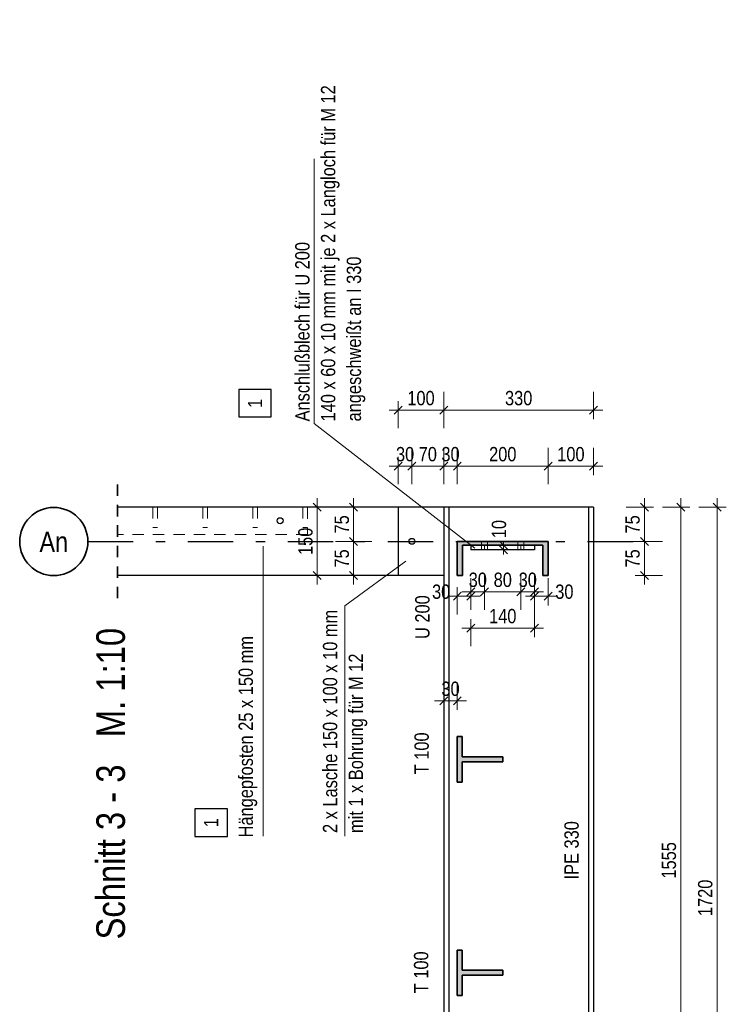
# Model space of a CAD drawing. Header units: millimetres. Extents: x 0 to 91, y -53.4 to 42.
# Tile 89 of 180: x 83.1 to 91, y -20.5 to -9.7. Entities that reach past the tile are written whole.
import ezdxf
from ezdxf.enums import TextEntityAlignment as Align

# ---------------------------------------------------------------- set-up
doc = ezdxf.new("R2010")
doc.units = ezdxf.units.MM
for name, pattern in [('DASHDOT', [1, 0.5, -0.25, 0, -0.25]), ('DASHDOTX2', [2, 1, -0.5, 0, -0.5]), ('HIDDEN', [0.375, 0.25, -0.125])]:
    doc.linetypes.add(name, pattern=pattern)
doc.styles.add('Arial Narrow', font='ARIALN.TTF')
doc.dimstyles.new('Arch_Strakon_dimstyle', dxfattribs={"dimtxt": 1, "dimasz": 1, "dimexe": 1.25, "dimexo": 0.0625, "dimgap": 1, "dimtad": 0, "dimdec": 5, "dimzin": 12, "dimdsep": 46, "dimtxsty": 'Arial Narrow', "dimblk": 'Arrowhead_Tick', "dimsah": 1, "dimcen": 0, "dimse1": 1, "dimse2": 1, "dimclrd": 6, "dimclrt": 2, "dimazin": 0, "dimtfac": 1, "dimtdec": 4, "dimtmove": 0, "dimatfit": 3, "dimldrblk": 'NONE', "dimfxl": 1, "dimtvp": 1, "dimtolj": 1, "dimtzin": 0, "dimlwd": 13, "dimarcsym": 2})

# ---------------------------------------------------------------- blocks, each defined once
blk = doc.blocks.new('Arrowhead_Tick')
at = {"color": 0, "linetype": 'Continuous', "lineweight": -2}
for p, q in [((0, 20), (0, -10)), ((-1, 0), (0, 0)), ((10, 0), (0, 0))]:
    blk.add_line(p, q, dxfattribs=at)
at = {"color": 2, "linetype": 'Continuous', "lineweight": 35}
blk.add_line((4.4, 4.4), (-4.4, -4.4), dxfattribs=at)
blk = doc.blocks.new('*D545')
at = {"color": 6, "linetype": 'Continuous', "lineweight": 13}
blk.add_line((86.371, -15.773), (86.371, -15.043), dxfattribs=at)
at = {"layer": 'Defpoints', "color": 0}
for p in [(84.173, -15.033), (86.371, -15.033), (84.173, -15.783)]:
    blk.add_point(p, dxfattribs=at)
at = {"color": 6, "lineweight": 13, "xscale": 0.01, "yscale": 0.01, "zscale": 0.01}
for p, rotation in [((86.371, -15.033), 90), ((86.371, -15.783), 270)]:
    blk.add_blockref('Arrowhead_Tick', p, dxfattribs=dict(at, rotation=rotation))
at = {"color": 2, "lineweight": 35, "insert": (86.241, -15.408), "char_height": 0.1575, "attachment_point": 5, "rotation": 90, "style": 'Arial Narrow'}
blk.add_mtext('\\A1;150', dxfattribs=at)
blk = doc.blocks.new('_None')
blk = doc.blocks.new('*D546')
at = {"color": 6, "linetype": 'Continuous', "lineweight": 13}
blk.add_line((86.771, -15.773), (86.771, -15.418), dxfattribs=at)
at = {"layer": 'Defpoints', "color": 0}
for p in [(86.771, -15.408), (87.379, -15.408), (87.762, -15.783)]:
    blk.add_point(p, dxfattribs=at)
at = {"color": 6, "lineweight": 13, "xscale": 0.01, "yscale": 0.01, "zscale": 0.01}
for p, rotation in [((86.771, -15.408), 90), ((86.771, -15.783), 270)]:
    blk.add_blockref('Arrowhead_Tick', p, dxfattribs=dict(at, rotation=rotation))
at = {"color": 2, "lineweight": 35, "insert": (86.641, -15.596), "char_height": 0.1575, "attachment_point": 5, "rotation": 90, "style": 'Arial Narrow'}
blk.add_mtext('\\A1;75', dxfattribs=at)
blk = doc.blocks.new('*D547')
at = {"color": 6, "linetype": 'Continuous', "lineweight": 13}
blk.add_line((86.771, -15.398), (86.771, -15.043), dxfattribs=at)
at = {"layer": 'Defpoints', "color": 0}
for p in [(86.771, -15.033), (87.262, -15.033), (87.379, -15.408)]:
    blk.add_point(p, dxfattribs=at)
at = {"color": 6, "lineweight": 13, "xscale": 0.01, "yscale": 0.01, "zscale": 0.01}
for p, rotation in [((86.771, -15.033), 90), ((86.771, -15.408), 270)]:
    blk.add_blockref('Arrowhead_Tick', p, dxfattribs=dict(at, rotation=rotation))
at = {"color": 2, "lineweight": 35, "insert": (86.641, -15.221), "char_height": 0.1575, "attachment_point": 5, "rotation": 90, "style": 'Arial Narrow'}
blk.add_mtext('\\A1;75', dxfattribs=at)
blk = doc.blocks.new('*D579')
at = {"color": 6, "linetype": 'Continuous', "lineweight": 13}
blk.add_line((87.272, -14.579), (87.402, -14.579), dxfattribs=at)
at = {"layer": 'Defpoints', "color": 0}
for p in [(87.412, -14.579), (87.262, -15.033), (87.412, -15.408)]:
    blk.add_point(p, dxfattribs=at)
at = {"color": 6, "lineweight": 13, "xscale": 0.01, "yscale": 0.01, "zscale": 0.01}
blk.add_blockref('Arrowhead_Tick', (87.412, -14.579), dxfattribs=at)
at = {"color": 6, "lineweight": 13, "xscale": 0.01, "yscale": 0.01, "zscale": 0.01, "rotation": 180}
blk.add_blockref('Arrowhead_Tick', (87.262, -14.579), dxfattribs=at)
at = {"color": 2, "lineweight": 35, "insert": (87.337, -14.449), "char_height": 0.1575, "attachment_point": 5, "style": 'Arial Narrow'}
blk.add_mtext('\\A1;30', dxfattribs=at)
blk = doc.blocks.new('*D580')
at = {"color": 6, "linetype": 'Continuous', "lineweight": 13}
blk.add_line((87.422, -14.579), (87.752, -14.579), dxfattribs=at)
at = {"layer": 'Defpoints', "color": 0}
for p in [(87.762, -14.579), (87.762, -15.033), (87.412, -15.408)]:
    blk.add_point(p, dxfattribs=at)
at = {"color": 6, "lineweight": 13, "xscale": 0.01, "yscale": 0.01, "zscale": 0.01}
blk.add_blockref('Arrowhead_Tick', (87.762, -14.579), dxfattribs=at)
at = {"color": 6, "lineweight": 13, "xscale": 0.01, "yscale": 0.01, "zscale": 0.01, "rotation": 180}
blk.add_blockref('Arrowhead_Tick', (87.412, -14.579), dxfattribs=at)
at = {"color": 2, "lineweight": 35, "insert": (87.587, -14.449), "char_height": 0.1575, "attachment_point": 5, "style": 'Arial Narrow'}
blk.add_mtext('\\A1;70', dxfattribs=at)
blk = doc.blocks.new('*D581')
at = {"color": 6, "linetype": 'Continuous', "lineweight": 13}
blk.add_line((87.772, -14.579), (87.902, -14.579), dxfattribs=at)
at = {"layer": 'Defpoints', "color": 0}
for p in [(87.912, -14.579), (87.762, -15.033), (87.912, -15.408)]:
    blk.add_point(p, dxfattribs=at)
at = {"color": 6, "lineweight": 13, "xscale": 0.01, "yscale": 0.01, "zscale": 0.01}
blk.add_blockref('Arrowhead_Tick', (87.912, -14.579), dxfattribs=at)
at = {"color": 6, "lineweight": 13, "xscale": 0.01, "yscale": 0.01, "zscale": 0.01, "rotation": 180}
blk.add_blockref('Arrowhead_Tick', (87.762, -14.579), dxfattribs=at)
at = {"color": 2, "lineweight": 35, "insert": (87.837, -14.449), "char_height": 0.1575, "attachment_point": 5, "style": 'Arial Narrow'}
blk.add_mtext('\\A1;30', dxfattribs=at)
blk = doc.blocks.new('*D582')
at = {"color": 6, "linetype": 'Continuous', "lineweight": 13}
blk.add_line((87.922, -14.579), (88.902, -14.579), dxfattribs=at)
at = {"layer": 'Defpoints', "color": 0}
for p in [(88.912, -14.579), (87.912, -15.408), (88.912, -15.408)]:
    blk.add_point(p, dxfattribs=at)
at = {"color": 6, "lineweight": 13, "xscale": 0.01, "yscale": 0.01, "zscale": 0.01}
blk.add_blockref('Arrowhead_Tick', (88.912, -14.579), dxfattribs=at)
at = {"color": 6, "lineweight": 13, "xscale": 0.01, "yscale": 0.01, "zscale": 0.01, "rotation": 180}
blk.add_blockref('Arrowhead_Tick', (87.912, -14.579), dxfattribs=at)
at = {"color": 2, "lineweight": 35, "insert": (88.412, -14.449), "char_height": 0.1575, "attachment_point": 5, "style": 'Arial Narrow'}
blk.add_mtext('\\A1;200', dxfattribs=at)
blk = doc.blocks.new('*D583')
at = {"color": 6, "linetype": 'Continuous', "lineweight": 13}
blk.add_line((88.922, -14.579), (89.402, -14.579), dxfattribs=at)
at = {"layer": 'Defpoints', "color": 0}
for p in [(89.412, -14.579), (89.412, -15.033), (88.912, -15.408)]:
    blk.add_point(p, dxfattribs=at)
at = {"color": 6, "lineweight": 13, "xscale": 0.01, "yscale": 0.01, "zscale": 0.01}
blk.add_blockref('Arrowhead_Tick', (89.412, -14.579), dxfattribs=at)
at = {"color": 6, "lineweight": 13, "xscale": 0.01, "yscale": 0.01, "zscale": 0.01, "rotation": 180}
blk.add_blockref('Arrowhead_Tick', (88.912, -14.579), dxfattribs=at)
at = {"color": 2, "lineweight": 35, "insert": (89.162, -14.449), "char_height": 0.1575, "attachment_point": 5, "style": 'Arial Narrow'}
blk.add_mtext('\\A1;100', dxfattribs=at)
blk = doc.blocks.new('*D584')
at = {"color": 6, "linetype": 'Continuous', "lineweight": 13}
blk.add_line((87.272, -13.963), (87.752, -13.963), dxfattribs=at)
at = {"layer": 'Defpoints', "color": 0}
for p in [(87.762, -13.963), (87.262, -15.033), (87.762, -15.033)]:
    blk.add_point(p, dxfattribs=at)
at = {"color": 6, "lineweight": 13, "xscale": 0.01, "yscale": 0.01, "zscale": 0.01}
blk.add_blockref('Arrowhead_Tick', (87.762, -13.963), dxfattribs=at)
at = {"color": 6, "lineweight": 13, "xscale": 0.01, "yscale": 0.01, "zscale": 0.01, "rotation": 180}
blk.add_blockref('Arrowhead_Tick', (87.262, -13.963), dxfattribs=at)
at = {"color": 2, "lineweight": 35, "insert": (87.512, -13.832), "char_height": 0.1575, "attachment_point": 5, "style": 'Arial Narrow'}
blk.add_mtext('\\A1;100', dxfattribs=at)
blk = doc.blocks.new('*D585')
at = {"color": 6, "linetype": 'Continuous', "lineweight": 13}
blk.add_line((87.772, -13.963), (89.402, -13.963), dxfattribs=at)
at = {"layer": 'Defpoints', "color": 0}
for p in [(89.412, -13.963), (87.762, -15.033), (89.412, -15.033)]:
    blk.add_point(p, dxfattribs=at)
at = {"color": 6, "lineweight": 13, "xscale": 0.01, "yscale": 0.01, "zscale": 0.01}
blk.add_blockref('Arrowhead_Tick', (89.412, -13.963), dxfattribs=at)
at = {"color": 6, "lineweight": 13, "xscale": 0.01, "yscale": 0.01, "zscale": 0.01, "rotation": 180}
blk.add_blockref('Arrowhead_Tick', (87.762, -13.963), dxfattribs=at)
at = {"color": 2, "lineweight": 35, "insert": (88.587, -13.832), "char_height": 0.1575, "attachment_point": 5, "style": 'Arial Narrow'}
blk.add_mtext('\\A1;330', dxfattribs=at)
blk = doc.blocks.new('*D586')
at = {"color": 6, "linetype": 'Continuous', "lineweight": 13}
blk.add_line((89.971, -15.398), (89.971, -15.043), dxfattribs=at)
at = {"layer": 'Defpoints', "color": 0}
for p in [(89.412, -15.033), (89.971, -15.033), (88.912, -15.408)]:
    blk.add_point(p, dxfattribs=at)
at = {"color": 6, "lineweight": 13, "xscale": 0.01, "yscale": 0.01, "zscale": 0.01}
for p, rotation in [((89.971, -15.033), 90), ((89.971, -15.408), 270)]:
    blk.add_blockref('Arrowhead_Tick', p, dxfattribs=dict(at, rotation=rotation))
at = {"color": 2, "lineweight": 35, "insert": (89.841, -15.221), "char_height": 0.1575, "attachment_point": 5, "rotation": 90, "style": 'Arial Narrow'}
blk.add_mtext('\\A1;75', dxfattribs=at)
blk = doc.blocks.new('*D587')
at = {"color": 6, "linetype": 'Continuous', "lineweight": 13}
blk.add_line((89.971, -15.773), (89.971, -15.418), dxfattribs=at)
at = {"layer": 'Defpoints', "color": 0}
for p in [(88.912, -15.408), (89.971, -15.408), (88.912, -15.783)]:
    blk.add_point(p, dxfattribs=at)
at = {"color": 6, "lineweight": 13, "xscale": 0.01, "yscale": 0.01, "zscale": 0.01}
for p, rotation in [((89.971, -15.408), 90), ((89.971, -15.783), 270)]:
    blk.add_blockref('Arrowhead_Tick', p, dxfattribs=dict(at, rotation=rotation))
at = {"color": 2, "lineweight": 35, "insert": (89.841, -15.596), "char_height": 0.1575, "attachment_point": 5, "rotation": 90, "style": 'Arial Narrow'}
blk.add_mtext('\\A1;75', dxfattribs=at)
blk = doc.blocks.new('*D588')
at = {"color": 6, "linetype": 'Continuous', "lineweight": 13}
for p, q in [((88.421, -15.441), (88.421, -15.431)), ((88.421, -15.501), (88.421, -15.451)), ((88.421, -15.511), (88.421, -15.521))]:
    blk.add_line(p, q, dxfattribs=at)
at = {"layer": 'Defpoints', "color": 0}
for p in [(88.421, -15.451), (88.762, -15.451), (88.762, -15.501)]:
    blk.add_point(p, dxfattribs=at)
at = {"color": 6, "lineweight": 13, "xscale": 0.01, "yscale": 0.01, "zscale": 0.01}
for p, rotation in [((88.421, -15.501), 90), ((88.421, -15.451), 270)]:
    blk.add_blockref('Arrowhead_Tick', p, dxfattribs=dict(at, rotation=rotation))
at = {"color": 2, "lineweight": 35, "insert": (88.371, -15.273), "char_height": 0.1575, "attachment_point": 5, "rotation": 90, "style": 'Arial Narrow'}
blk.add_mtext('\\A1;10', dxfattribs=at)
blk = doc.blocks.new('*D589')
at = {"color": 6, "linetype": 'Continuous', "lineweight": 13}
blk.add_line((88.072, -15.963), (88.202, -15.963), dxfattribs=at)
at = {"layer": 'Defpoints', "color": 0}
for p in [(88.062, -15.501), (88.212, -15.501), (88.212, -15.963)]:
    blk.add_point(p, dxfattribs=at)
at = {"color": 6, "lineweight": 13, "xscale": 0.01, "yscale": 0.01, "zscale": 0.01}
blk.add_blockref('Arrowhead_Tick', (88.212, -15.963), dxfattribs=at)
at = {"color": 6, "lineweight": 13, "xscale": 0.01, "yscale": 0.01, "zscale": 0.01, "rotation": 180}
blk.add_blockref('Arrowhead_Tick', (88.062, -15.963), dxfattribs=at)
at = {"color": 2, "lineweight": 35, "insert": (88.137, -15.832), "char_height": 0.1575, "attachment_point": 5, "style": 'Arial Narrow'}
blk.add_mtext('\\A1;30', dxfattribs=at)
blk = doc.blocks.new('*D590')
at = {"color": 6, "linetype": 'Continuous', "lineweight": 13}
blk.add_line((88.222, -15.963), (88.602, -15.963), dxfattribs=at)
at = {"layer": 'Defpoints', "color": 0}
for p in [(88.212, -15.501), (88.612, -15.501), (88.612, -15.963)]:
    blk.add_point(p, dxfattribs=at)
at = {"color": 6, "lineweight": 13, "xscale": 0.01, "yscale": 0.01, "zscale": 0.01}
blk.add_blockref('Arrowhead_Tick', (88.612, -15.963), dxfattribs=at)
at = {"color": 6, "lineweight": 13, "xscale": 0.01, "yscale": 0.01, "zscale": 0.01, "rotation": 180}
blk.add_blockref('Arrowhead_Tick', (88.212, -15.963), dxfattribs=at)
at = {"color": 2, "lineweight": 35, "insert": (88.412, -15.832), "char_height": 0.1575, "attachment_point": 5, "style": 'Arial Narrow'}
blk.add_mtext('\\A1;80', dxfattribs=at)
blk = doc.blocks.new('*D591')
at = {"color": 6, "linetype": 'Continuous', "lineweight": 13}
blk.add_line((88.622, -15.963), (88.752, -15.963), dxfattribs=at)
at = {"layer": 'Defpoints', "color": 0}
for p in [(88.612, -15.501), (88.762, -15.501), (88.762, -15.963)]:
    blk.add_point(p, dxfattribs=at)
at = {"color": 6, "lineweight": 13, "xscale": 0.01, "yscale": 0.01, "zscale": 0.01}
blk.add_blockref('Arrowhead_Tick', (88.762, -15.963), dxfattribs=at)
at = {"color": 6, "lineweight": 13, "xscale": 0.01, "yscale": 0.01, "zscale": 0.01, "rotation": 180}
blk.add_blockref('Arrowhead_Tick', (88.612, -15.963), dxfattribs=at)
at = {"color": 2, "lineweight": 35, "insert": (88.687, -15.832), "char_height": 0.1575, "attachment_point": 5, "style": 'Arial Narrow'}
blk.add_mtext('\\A1;30', dxfattribs=at)
blk = doc.blocks.new('*D592')
at = {"color": 6, "linetype": 'Continuous', "lineweight": 13}
blk.add_line((87.922, -16.013), (88.052, -16.013), dxfattribs=at)
at = {"layer": 'Defpoints', "color": 0}
for p in [(87.912, -15.408), (88.062, -15.501), (88.062, -16.013)]:
    blk.add_point(p, dxfattribs=at)
at = {"color": 6, "lineweight": 13, "xscale": 0.01, "yscale": 0.01, "zscale": 0.01}
blk.add_blockref('Arrowhead_Tick', (88.062, -16.013), dxfattribs=at)
at = {"color": 6, "lineweight": 13, "xscale": 0.01, "yscale": 0.01, "zscale": 0.01, "rotation": 180}
blk.add_blockref('Arrowhead_Tick', (87.912, -16.013), dxfattribs=at)
at = {"color": 2, "lineweight": 35, "insert": (87.734, -15.963), "char_height": 0.1575, "attachment_point": 5, "style": 'Arial Narrow'}
blk.add_mtext('\\A1;30', dxfattribs=at)
blk = doc.blocks.new('*D593')
at = {"color": 6, "linetype": 'Continuous', "lineweight": 13}
blk.add_line((88.772, -16.013), (88.902, -16.013), dxfattribs=at)
at = {"layer": 'Defpoints', "color": 0}
for p in [(88.762, -15.501), (88.912, -15.408), (88.912, -16.013)]:
    blk.add_point(p, dxfattribs=at)
at = {"color": 6, "lineweight": 13, "xscale": 0.01, "yscale": 0.01, "zscale": 0.01}
blk.add_blockref('Arrowhead_Tick', (88.912, -16.013), dxfattribs=at)
at = {"color": 6, "lineweight": 13, "xscale": 0.01, "yscale": 0.01, "zscale": 0.01, "rotation": 180}
blk.add_blockref('Arrowhead_Tick', (88.762, -16.013), dxfattribs=at)
at = {"color": 2, "lineweight": 35, "insert": (89.09, -15.963), "char_height": 0.1575, "attachment_point": 5, "style": 'Arial Narrow'}
blk.add_mtext('\\A1;30', dxfattribs=at)
blk = doc.blocks.new('*D594')
at = {"color": 6, "linetype": 'Continuous', "lineweight": 13}
blk.add_line((88.072, -16.363), (88.752, -16.363), dxfattribs=at)
at = {"layer": 'Defpoints', "color": 0}
for p in [(88.062, -15.501), (88.762, -15.501), (88.762, -16.363)]:
    blk.add_point(p, dxfattribs=at)
at = {"color": 6, "lineweight": 13, "xscale": 0.01, "yscale": 0.01, "zscale": 0.01}
blk.add_blockref('Arrowhead_Tick', (88.762, -16.363), dxfattribs=at)
at = {"color": 6, "lineweight": 13, "xscale": 0.01, "yscale": 0.01, "zscale": 0.01, "rotation": 180}
blk.add_blockref('Arrowhead_Tick', (88.062, -16.363), dxfattribs=at)
at = {"color": 2, "lineweight": 35, "insert": (88.412, -16.232), "char_height": 0.1575, "attachment_point": 5, "style": 'Arial Narrow'}
blk.add_mtext('\\A1;140', dxfattribs=at)
blk = doc.blocks.new('*D600')
at = {"color": 6, "linetype": 'Continuous', "lineweight": 13}
blk.add_line((90.371, -22.797), (90.371, -15.043), dxfattribs=at)
at = {"layer": 'Defpoints', "color": 0}
for p in [(89.412, -15.033), (90.371, -15.033), (89.412, -22.807)]:
    blk.add_point(p, dxfattribs=at)
at = {"color": 6, "lineweight": 13, "xscale": 0.01, "yscale": 0.01, "zscale": 0.01}
for p, rotation in [((90.371, -15.033), 90), ((90.371, -22.807), 270)]:
    blk.add_blockref('Arrowhead_Tick', p, dxfattribs=dict(at, rotation=rotation))
at = {"color": 2, "lineweight": 35, "insert": (90.241, -18.92), "char_height": 0.1575, "attachment_point": 5, "rotation": 90, "style": 'Arial Narrow'}
blk.add_mtext('\\A1;1555', dxfattribs=at)
blk = doc.blocks.new('*D602')
at = {"color": 6, "linetype": 'Continuous', "lineweight": 13}
blk.add_line((90.771, -23.622), (90.771, -15.043), dxfattribs=at)
at = {"layer": 'Defpoints', "color": 0}
for p in [(84.173, -15.033), (90.771, -15.033), (87.412, -23.632)]:
    blk.add_point(p, dxfattribs=at)
at = {"color": 6, "lineweight": 13, "xscale": 0.01, "yscale": 0.01, "zscale": 0.01}
for p, rotation in [((90.771, -15.033), 90), ((90.771, -23.632), 270)]:
    blk.add_blockref('Arrowhead_Tick', p, dxfattribs=dict(at, rotation=rotation))
at = {"color": 2, "lineweight": 35, "insert": (90.641, -19.333), "char_height": 0.1575, "attachment_point": 5, "rotation": 90, "style": 'Arial Narrow'}
blk.add_mtext('\\A1;1720', dxfattribs=at)
blk = doc.blocks.new('*D608')
at = {"color": 6, "linetype": 'Continuous', "lineweight": 13}
blk.add_line((87.772, -17.163), (87.902, -17.163), dxfattribs=at)
at = {"layer": 'Defpoints', "color": 0}
for p in [(87.762, -15.033), (87.912, -17.163), (87.912, -17.557)]:
    blk.add_point(p, dxfattribs=at)
at = {"color": 6, "lineweight": 13, "xscale": 0.01, "yscale": 0.01, "zscale": 0.01}
blk.add_blockref('Arrowhead_Tick', (87.912, -17.163), dxfattribs=at)
at = {"color": 6, "lineweight": 13, "xscale": 0.01, "yscale": 0.01, "zscale": 0.01, "rotation": 180}
blk.add_blockref('Arrowhead_Tick', (87.762, -17.163), dxfattribs=at)
at = {"color": 2, "lineweight": 35, "insert": (87.837, -17.032), "char_height": 0.1575, "attachment_point": 5, "style": 'Arial Narrow'}
blk.add_mtext('\\A1;30', dxfattribs=at)

msp = doc.modelspace()

# ---------------------------------------------------------------- hatches: boundary and pattern name
at = {"lineweight": 13, "true_color": 0x4682b4}
for points in [[(88.911917, -15.7831881), (88.911917, -15.4081881), (87.911917, -15.4081881), (87.911917, -15.7831881), (87.969417, -15.7831881), (87.969417, -15.4506881), (88.854417, -15.4506881), (88.854417, -15.7831881)], [(88.411917, -17.8349387), (88.411917, -17.7799387), (87.966917, -17.7799387), (87.966917, -17.5574387), (87.911917, -17.5574387), (87.911917, -18.0574387), (87.966917, -18.0574387), (87.966917, -17.8349387)], [(88.411917, -20.1849387), (88.411917, -20.1299387), (87.966917, -20.1299387), (87.966917, -19.9074387), (87.911917, -19.9074387), (87.911917, -20.4074387), (87.966917, -20.4074387), (87.966917, -20.1849387)]]:
    msp.add_hatch(color=145, dxfattribs=at).paths.add_polyline_path(points)

# ---------------------------------------------------------------- linework, layer by layer
at = {"color": 5, "linetype": 'Continuous', "lineweight": 18}
for p, q in [((86.3346809, -11.1979316), (86.3346809, -14.1087705)), ((86.3346809, -14.1087705), (88.1033728, -15.4844198)), ((85.7761301, -18.6523133), (85.7761301, -15.460713)), ((86.6729525, -16.1166142), (87.3456891, -15.6249991)), ((86.6729525, -18.6523133), (86.6729525, -16.1166142))]:
    msp.add_line(p, q, dxfattribs=at)
at = {"color": 3, "linetype": 'Continuous', "lineweight": 25}
for p, q in [((85.5065156, -13.7354531), (85.5065156, -14.0383923)), ((85.8640156, -13.7354531), (85.5065156, -13.7354531)), ((85.8640156, -14.0383923), (85.8640156, -13.7354531)), ((85.5065156, -14.0383923), (85.8640156, -14.0383923)), ((86.261917, -15.0306881), (84.1734572, -15.0306881)), ((87.261917, -15.0331881), (84.1734572, -15.0331881)), ((86.261917, -15.0306881), (86.261917, -15.0331881)), ((87.261917, -15.0331881), (87.261917, -15.7831881)), ((87.761917, -15.0331881), (87.261917, -15.0331881)), ((87.761917, -15.0331881), (87.761917, -22.8074387)), ((87.8194111, -15.0331881), (87.761917, -15.0331881)), ((87.8194111, -15.0331881), (87.8194111, -22.8074387)), ((87.8238161, -15.0331881), (87.8194111, -15.0331881)), ((87.8365996, -15.0331881), (87.8238161, -15.0331881)), ((87.8565105, -15.0331881), (87.8365996, -15.0331881)), ((87.8815996, -15.0331881), (87.8565105, -15.0331881)), ((87.9094111, -15.0331881), (87.8815996, -15.0331881)), ((89.2644111, -15.0331881), (87.9094111, -15.0331881)), ((89.2922227, -15.0331881), (89.2644111, -15.0331881)), ((89.3173118, -15.0331881), (89.2922227, -15.0331881)), ((89.3372227, -15.0331881), (89.3173118, -15.0331881)), ((89.3500062, -15.0331881), (89.3372227, -15.0331881)), ((89.3544111, -15.0331881), (89.3500062, -15.0331881)), ((89.3544111, -15.0331881), (89.3544111, -22.8074387)), ((89.4119111, -15.0331881), (89.3544111, -15.0331881)), ((89.4119111, -15.0331881), (89.4119111, -22.8074387)), ((88.061917, -15.4506881), (88.061917, -15.5006881)), ((88.761917, -15.5006881), (88.061917, -15.5006881)), ((88.761917, -15.4506881), (88.761917, -15.5006881)), ((87.261917, -15.7831881), (84.1734572, -15.7831881)), ((87.761917, -15.7831881), (87.261917, -15.7831881)), ((85.0244627, -18.3511493), (85.0244627, -18.6556157)), ((85.3819627, -18.3511493), (85.0244627, -18.3511493)), ((85.3819627, -18.6556157), (85.3819627, -18.3511493)), ((85.0244627, -18.6556157), (85.3819627, -18.6556157))]:
    msp.add_line(p, q, dxfattribs=at)
at = {"color": 2, "linetype": 'HIDDEN', "lineweight": 35, "ltscale": 0.5}
for p, q in [((84.1734572, -14.7806881), (84.1734572, -15.2831881)), ((84.1734572, -14.7831881), (84.1734572, -16.0331881))]:
    msp.add_line(p, q, dxfattribs=at)
at = {"color": 6, "linetype": 'HIDDEN', "lineweight": 13, "ltscale": 0.5}
for p, q in [((84.561917, -15.0306881), (84.561917, -15.2556881)), ((84.611917, -15.0306881), (84.611917, -15.2556881)), ((85.111917, -15.0306881), (85.111917, -15.2556881)), ((85.161917, -15.0306881), (85.161917, -15.2556881)), ((85.661917, -15.0306881), (85.661917, -15.2556881)), ((85.711917, -15.0306881), (85.711917, -15.2556881)), ((86.211917, -15.0306881), (86.211917, -15.2556881)), ((86.261917, -15.0331881), (86.261917, -15.3306881)), ((84.611917, -15.2556881), (84.561917, -15.2556881)), ((85.161917, -15.2556881), (85.111917, -15.2556881)), ((85.711917, -15.2556881), (85.661917, -15.2556881)), ((86.261917, -15.2556881), (86.211917, -15.2556881)), ((86.261917, -15.3306881), (84.1734572, -15.3306881)), ((88.179417, -15.4081881), (88.179417, -15.4506881)), ((88.179417, -15.4506881), (88.179417, -15.5006881)), ((88.244417, -15.4081881), (88.244417, -15.4506881)), ((88.244417, -15.4506881), (88.244417, -15.5006881)), ((88.579417, -15.4081881), (88.579417, -15.4506881)), ((88.579417, -15.4506881), (88.579417, -15.5006881)), ((88.644417, -15.4081881), (88.644417, -15.4506881)), ((88.644417, -15.4506881), (88.644417, -15.5006881))]:
    msp.add_line(p, q, dxfattribs=at)
at = {"color": 3, "linetype": 'DASHDOTX2', "lineweight": 25, "ltscale": 0.5}
msp.add_line((83.845461, -15.4099966), (89.9293106, -15.4099966), dxfattribs=at)
at = {"color": 2, "linetype": 'Continuous', "lineweight": 35}
for p, q in [((87.911917, -15.4081881), (87.911917, -15.7831881)), ((88.911917, -15.4081881), (87.911917, -15.4081881)), ((87.969417, -15.4506881), (87.969417, -15.7831881)), ((88.854417, -15.4506881), (87.969417, -15.4506881)), ((88.854417, -15.4506881), (88.854417, -15.7831881)), ((88.911917, -15.4081881), (88.911917, -15.7831881)), ((87.969417, -15.7831881), (87.911917, -15.7831881)), ((88.911917, -15.7831881), (88.854417, -15.7831881)), ((87.911917, -17.5574387), (87.911917, -18.0574387)), ((87.966917, -17.5574387), (87.911917, -17.5574387)), ((87.966917, -17.5574387), (87.966917, -17.7799387)), ((88.411917, -17.7799387), (87.966917, -17.7799387)), ((87.966917, -17.8349387), (87.966917, -18.0574387)), ((88.411917, -17.8349387), (87.966917, -17.8349387)), ((88.411917, -17.7799387), (88.411917, -17.8349387)), ((87.966917, -18.0574387), (87.911917, -18.0574387)), ((87.911917, -19.9074387), (87.911917, -20.4074387)), ((87.966917, -19.9074387), (87.911917, -19.9074387)), ((87.966917, -19.9074387), (87.966917, -20.1299387)), ((88.411917, -20.1299387), (87.966917, -20.1299387)), ((88.411917, -20.1299387), (88.411917, -20.1849387)), ((87.966917, -20.1849387), (87.966917, -20.4074387)), ((88.411917, -20.1849387), (87.966917, -20.1849387)), ((87.966917, -20.4074387), (87.911917, -20.4074387))]:
    msp.add_line(p, q, dxfattribs=at)
at = {"color": 6, "linetype": 'DASHDOT', "lineweight": 13, "ltscale": 0.5}
for p, q in [((88.211917, -15.4506881), (88.211917, -15.5006881)), ((88.611917, -15.4506881), (88.611917, -15.5006881))]:
    msp.add_line(p, q, dxfattribs=at)
at = {"color": 2, "linetype": 'Continuous', "lineweight": 35}
msp.add_circle((83.470461, -15.4099966), 0.375, dxfattribs=at)
at = {"color": 3, "linetype": 'Continuous', "lineweight": 25}
for centre, radius in [((85.961917, -15.1806881), 0.0326), ((87.411917, -15.4081881), 0.0325)]:
    msp.add_circle(centre, radius, dxfattribs=at)

# ---------------------------------------------------------------- texts
at = {"color": 2, "lineweight": 35, "style": 'Arial Narrow'}
for s, p in [('140 x 60 x 10 mm mit je 2 x Langloch für M 12', (86.5686046, -14.0875235)), ('Anschlußblech für U 200', (86.2851046, -14.0875235)), ('angeschweißt an I 330', (86.8521046, -14.0875235)), ('1', (85.7640156, -13.9383923)), ('2 x Lasche 150 x 100 x 10 mm', (86.5902315, -18.6188724)), ('U 200', (87.6060018, -16.4828668)), ('Hängepfosten 25 x 150 mm', (85.6623919, -18.6670251)), ('mit 1 x Bohrung für M 12', (86.8737315, -18.6188724)), ('T 100', (87.5977712, -17.9727073)), ('IPE 330', (89.2475792, -19.1303282)), ('1', (85.2819627, -18.5556157)), ('T 100', (87.5918766, -20.3835682))]:
    msp.add_text(s, height=0.1575, rotation=90, dxfattribs=at).set_placement(p)
at = {"color": 4, "lineweight": 50, "style": 'Arial Narrow'}
msp.add_text('An', height=0.225, dxfattribs=at).set_placement((83.470461, -15.4141338), align=Align.MIDDLE_CENTER)
at = {"color": 1, "lineweight": 70, "style": 'Arial Narrow'}
msp.add_text('Schnitt 3 - 3   M. 1:10', height=0.315, rotation=90, dxfattribs=at).set_placement((84.2536886, -19.7907905))

# ---------------------------------------------------------------- dimensions: what is measured, and where the dimension line sits
at = {"lineweight": 35}
for base, p1, p2, text, override, picture, middle in [((87.761917, -13.9627684), (87.261917, -15.0331881), (87.761917, -15.0331881), '100', {"dimscale": 0.01, "dimtxt": 15.75, "dimasz": 1, "dimgap": 5, "dimtad": 1, "dimjust": 0, "dimtih": 0, "dimtoh": 0, "dimdec": 3, "dimdsep": 46, "dimtxsty": 'Arial Narrow', "dimclrd": 6, "dimclrt": 2, "dimtix": 1, "dimtofl": 255, "dimtmove": 0, "dimatfit": 2, "dimfxl": 0, "dimfxlon": 0, "dimtvp": 31.746032, "dimlwd": 13}, '*D584', (87.511917, -13.9627684)), ((89.4119111, -13.9627684), (87.761917, -15.0331881), (89.4119111, -15.0331881), '330', {"dimscale": 0.01, "dimtxt": 15.75, "dimasz": 1, "dimgap": 5, "dimtad": 1, "dimjust": 0, "dimtih": 0, "dimtoh": 0, "dimdec": 3, "dimdsep": 46, "dimtxsty": 'Arial Narrow', "dimclrd": 6, "dimclrt": 2, "dimtix": 1, "dimtofl": 255, "dimtmove": 0, "dimatfit": 2, "dimfxl": 0, "dimfxlon": 0, "dimtvp": 31.746032, "dimlwd": 13}, '*D585', (88.5869141, -13.9627684)), ((87.411917, -14.5789398), (87.261917, -15.0331881), (87.411917, -15.4081881), '30', {"dimscale": 0.01, "dimtxt": 15.75, "dimasz": 1, "dimgap": 5, "dimtad": 1, "dimjust": 0, "dimtih": 0, "dimtoh": 0, "dimdec": 3, "dimdsep": 46, "dimtxsty": 'Arial Narrow', "dimclrd": 6, "dimclrt": 2, "dimtix": 1, "dimtofl": 255, "dimtmove": 0, "dimatfit": 2, "dimfxl": 0, "dimfxlon": 0, "dimtvp": 31.746032, "dimlwd": 13}, '*D579', (87.336917, -14.5789398)), ((87.761917, -14.5789398), (87.411917, -15.4081881), (87.761917, -15.0331881), '70', {"dimscale": 0.01, "dimtxt": 15.75, "dimasz": 1, "dimgap": 5, "dimtad": 1, "dimjust": 0, "dimtih": 0, "dimtoh": 0, "dimdec": 3, "dimdsep": 46, "dimtxsty": 'Arial Narrow', "dimclrd": 6, "dimclrt": 2, "dimtix": 1, "dimtofl": 255, "dimtmove": 0, "dimatfit": 2, "dimfxl": 0, "dimfxlon": 0, "dimtvp": 31.746032, "dimlwd": 13}, '*D580', (87.586917, -14.5789398)), ((87.911917, -14.5789398), (87.761917, -15.0331881), (87.911917, -15.4081881), '30', {"dimscale": 0.01, "dimtxt": 15.75, "dimasz": 1, "dimgap": 5, "dimtad": 1, "dimjust": 0, "dimtih": 0, "dimtoh": 0, "dimdec": 3, "dimdsep": 46, "dimtxsty": 'Arial Narrow', "dimclrd": 6, "dimclrt": 2, "dimtix": 1, "dimtofl": 255, "dimtmove": 0, "dimatfit": 2, "dimfxl": 0, "dimfxlon": 0, "dimtvp": 31.746032, "dimlwd": 13}, '*D581', (87.836917, -14.5789398)), ((88.911917, -14.5789398), (87.911917, -15.4081881), (88.911917, -15.4081881), '200', {"dimscale": 0.01, "dimtxt": 15.75, "dimasz": 1, "dimgap": 5, "dimtad": 1, "dimjust": 0, "dimtih": 0, "dimtoh": 0, "dimdec": 3, "dimdsep": 46, "dimtxsty": 'Arial Narrow', "dimclrd": 6, "dimclrt": 2, "dimtix": 1, "dimtofl": 255, "dimtmove": 0, "dimatfit": 2, "dimfxl": 0, "dimfxlon": 0, "dimtvp": 31.746032, "dimlwd": 13}, '*D582', (88.411917, -14.5789398)), ((89.4119111, -14.5789398), (88.911917, -15.4081881), (89.4119111, -15.0331881), '100', {"dimscale": 0.01, "dimtxt": 15.75, "dimasz": 1, "dimgap": 5, "dimtad": 1, "dimjust": 0, "dimtih": 0, "dimtoh": 0, "dimdec": 3, "dimdsep": 46, "dimtxsty": 'Arial Narrow', "dimclrd": 6, "dimclrt": 2, "dimtix": 1, "dimtofl": 255, "dimtmove": 0, "dimatfit": 2, "dimfxl": 0, "dimfxlon": 0, "dimtvp": 31.746032, "dimlwd": 13}, '*D583', (89.1619141, -14.5789398)), ((87.911917, -17.1627684), (87.761917, -15.0331881), (87.911917, -17.5574387), '30', {"dimscale": 0.01, "dimtxt": 15.75, "dimasz": 1, "dimgap": 5, "dimtad": 1, "dimjust": 0, "dimtih": 0, "dimtoh": 0, "dimdec": 3, "dimdsep": 46, "dimtxsty": 'Arial Narrow', "dimclrd": 6, "dimclrt": 2, "dimtix": 1, "dimtofl": 255, "dimtmove": 0, "dimatfit": 2, "dimfxl": 0, "dimfxlon": 0, "dimtvp": 31.746032, "dimlwd": 13}, '*D608', (87.836917, -17.1627684)), ((88.061917, -16.0127684), (87.911917, -15.4081881), (88.061917, -15.5006881), '30', {"dimscale": 0.01, "dimtxt": 15.75, "dimasz": 1, "dimgap": 5, "dimtad": 1, "dimjust": 0, "dimtih": 0, "dimtoh": 0, "dimdec": 3, "dimdsep": 46, "dimtxsty": 'Arial Narrow', "dimclrd": 6, "dimclrt": 2, "dimtix": 0, "dimtofl": 255, "dimtmove": 2, "dimatfit": 2, "dimfxl": 0, "dimfxlon": 0, "dimtvp": 31.746032, "dimlwd": 13}, '*D592', (87.733942, -15.9627684)), ((88.211917, -15.9627684), (88.061917, -15.5006881), (88.211917, -15.5006881), '30', {"dimscale": 0.01, "dimtxt": 15.75, "dimasz": 1, "dimgap": 5, "dimtad": 1, "dimjust": 0, "dimtih": 0, "dimtoh": 0, "dimdec": 3, "dimdsep": 46, "dimtxsty": 'Arial Narrow', "dimclrd": 6, "dimclrt": 2, "dimtix": 1, "dimtofl": 255, "dimtmove": 0, "dimatfit": 2, "dimfxl": 0, "dimfxlon": 0, "dimtvp": 31.746032, "dimlwd": 13}, '*D589', (88.136917, -15.9627684)), ((88.761917, -16.3627684), (88.061917, -15.5006881), (88.761917, -15.5006881), '140', {"dimscale": 0.01, "dimtxt": 15.75, "dimasz": 1, "dimgap": 5, "dimtad": 1, "dimjust": 0, "dimtih": 0, "dimtoh": 0, "dimdec": 3, "dimdsep": 46, "dimtxsty": 'Arial Narrow', "dimclrd": 6, "dimclrt": 2, "dimtix": 1, "dimtofl": 255, "dimtmove": 0, "dimatfit": 2, "dimfxl": 0, "dimfxlon": 0, "dimtvp": 31.746032, "dimlwd": 13}, '*D594', (88.411917, -16.3627684)), ((88.611917, -15.9627684), (88.211917, -15.5006881), (88.611917, -15.5006881), '80', {"dimscale": 0.01, "dimtxt": 15.75, "dimasz": 1, "dimgap": 5, "dimtad": 1, "dimjust": 0, "dimtih": 0, "dimtoh": 0, "dimdec": 3, "dimdsep": 46, "dimtxsty": 'Arial Narrow', "dimclrd": 6, "dimclrt": 2, "dimtix": 1, "dimtofl": 255, "dimtmove": 0, "dimatfit": 2, "dimfxl": 0, "dimfxlon": 0, "dimtvp": 31.746032, "dimlwd": 13}, '*D590', (88.411917, -15.9627684)), ((88.761917, -15.9627684), (88.611917, -15.5006881), (88.761917, -15.5006881), '30', {"dimscale": 0.01, "dimtxt": 15.75, "dimasz": 1, "dimgap": 5, "dimtad": 1, "dimjust": 0, "dimtih": 0, "dimtoh": 0, "dimdec": 3, "dimdsep": 46, "dimtxsty": 'Arial Narrow', "dimclrd": 6, "dimclrt": 2, "dimtix": 1, "dimtofl": 255, "dimtmove": 0, "dimatfit": 2, "dimfxl": 0, "dimfxlon": 0, "dimtvp": 31.746032, "dimlwd": 13}, '*D591', (88.686917, -15.9627684)), ((88.911917, -16.0127684), (88.761917, -15.5006881), (88.911917, -15.4081881), '30', {"dimscale": 0.01, "dimtxt": 15.75, "dimasz": 1, "dimgap": 5, "dimtad": 1, "dimjust": 4, "dimtih": 0, "dimtoh": 0, "dimdec": 3, "dimdsep": 46, "dimtxsty": 'Arial Narrow', "dimclrd": 6, "dimclrt": 2, "dimtix": 0, "dimtofl": 255, "dimtmove": 2, "dimatfit": 2, "dimfxl": 0, "dimfxlon": 0, "dimtvp": 31.746032, "dimlwd": 13}, '*D593', (89.089892, -15.9627684))]:
    dim = msp.add_linear_dim(base=base, p1=p1, p2=p2, text=text, dimstyle='Arch_Strakon_dimstyle', override=override, dxfattribs=at)
    dim.commit()
    dim.dimension.update_dxf_attribs({"geometry": picture, "text_midpoint": middle, "dimtype": 160})
for base, p1, p2, text, override, picture, middle in [((86.3712748, -15.0331881), (84.1734572, -15.7831881), (84.1734572, -15.0331881), '150', {"dimscale": 0.01, "dimtxt": 15.75, "dimasz": 1, "dimgap": 5, "dimtad": 1, "dimjust": 0, "dimtih": 0, "dimtoh": 0, "dimdec": 3, "dimdsep": 46, "dimtxsty": 'Arial Narrow', "dimclrd": 6, "dimclrt": 2, "dimtix": 1, "dimtofl": 255, "dimtmove": 0, "dimatfit": 2, "dimfxl": 0, "dimfxlon": 0, "dimtvp": 31.746032, "dimlwd": 13}, '*D545', (86.3712748, -15.4081881)), ((90.7712748, -15.0331881), (87.411881, -23.6324387), (84.1734572, -15.0331881), '1720', {"dimscale": 0.01, "dimtxt": 15.75, "dimasz": 1, "dimgap": 5, "dimtad": 1, "dimjust": 0, "dimtih": 0, "dimtoh": 0, "dimdec": 3, "dimdsep": 46, "dimtxsty": 'Arial Narrow', "dimclrd": 6, "dimclrt": 2, "dimtix": 1, "dimtofl": 255, "dimtmove": 0, "dimatfit": 2, "dimfxl": 0, "dimfxlon": 0, "dimtvp": 31.746032, "dimlwd": 13}, '*D602', (90.7712748, -19.3328134)), ((86.7712748, -15.0331881), (87.379417, -15.4081881), (87.261917, -15.0331881), '75', {"dimscale": 0.01, "dimtxt": 15.75, "dimasz": 1, "dimgap": 5, "dimtad": 1, "dimjust": 0, "dimtih": 0, "dimtoh": 0, "dimdec": 3, "dimdsep": 46, "dimtxsty": 'Arial Narrow', "dimclrd": 6, "dimclrt": 2, "dimtix": 1, "dimtofl": 255, "dimtmove": 0, "dimatfit": 2, "dimfxl": 0, "dimfxlon": 0, "dimtvp": 31.746032, "dimlwd": 13}, '*D547', (86.7712748, -15.2206881)), ((89.9712748, -15.0331881), (88.911917, -15.4081881), (89.4119111, -15.0331881), '75', {"dimscale": 0.01, "dimtxt": 15.75, "dimasz": 1, "dimgap": 5, "dimtad": 1, "dimjust": 0, "dimtih": 0, "dimtoh": 0, "dimdec": 3, "dimdsep": 46, "dimtxsty": 'Arial Narrow', "dimclrd": 6, "dimclrt": 2, "dimtix": 1, "dimtofl": 255, "dimtmove": 0, "dimatfit": 2, "dimfxl": 0, "dimfxlon": 0, "dimtvp": 31.746032, "dimlwd": 13}, '*D586', (89.9712748, -15.2206881)), ((90.3712748, -15.0331881), (89.4119111, -22.8074387), (89.4119111, -15.0331881), '1555', {"dimscale": 0.01, "dimtxt": 15.75, "dimasz": 1, "dimgap": 5, "dimtad": 1, "dimjust": 0, "dimtih": 0, "dimtoh": 0, "dimdec": 3, "dimdsep": 46, "dimtxsty": 'Arial Narrow', "dimclrd": 6, "dimclrt": 2, "dimtix": 1, "dimtofl": 255, "dimtmove": 0, "dimatfit": 2, "dimfxl": 0, "dimfxlon": 0, "dimtvp": 31.746032, "dimlwd": 13}, '*D600', (90.3712748, -18.9203134)), ((88.4212748, -15.4506881), (88.761917, -15.5006881), (88.761917, -15.4506881), '10', {"dimscale": 0.01, "dimtxt": 15.75, "dimasz": 1, "dimgap": 5, "dimtad": 1, "dimjust": 4, "dimtih": 0, "dimtoh": 0, "dimdec": 3, "dimdsep": 46, "dimtxsty": 'Arial Narrow', "dimclrd": 6, "dimclrt": 2, "dimtix": 0, "dimtofl": 255, "dimtmove": 2, "dimatfit": 2, "dimfxl": 0, "dimfxlon": 0, "dimtvp": 31.746032, "dimlwd": 13}, '*D588', (88.3712748, -15.2727131)), ((86.7712748, -15.4081881), (87.761917, -15.7831881), (87.379417, -15.4081881), '75', {"dimscale": 0.01, "dimtxt": 15.75, "dimasz": 1, "dimgap": 5, "dimtad": 1, "dimjust": 0, "dimtih": 0, "dimtoh": 0, "dimdec": 3, "dimdsep": 46, "dimtxsty": 'Arial Narrow', "dimclrd": 6, "dimclrt": 2, "dimtix": 1, "dimtofl": 255, "dimtmove": 0, "dimatfit": 2, "dimfxl": 0, "dimfxlon": 0, "dimtvp": 31.746032, "dimlwd": 13}, '*D546', (86.7712748, -15.5956881)), ((89.9712748, -15.4081881), (88.911917, -15.7831881), (88.911917, -15.4081881), '75', {"dimscale": 0.01, "dimtxt": 15.75, "dimasz": 1, "dimgap": 5, "dimtad": 1, "dimjust": 0, "dimtih": 0, "dimtoh": 0, "dimdec": 3, "dimdsep": 46, "dimtxsty": 'Arial Narrow', "dimclrd": 6, "dimclrt": 2, "dimtix": 1, "dimtofl": 255, "dimtmove": 0, "dimatfit": 2, "dimfxl": 0, "dimfxlon": 0, "dimtvp": 31.746032, "dimlwd": 13}, '*D587', (89.9712748, -15.5956881))]:
    dim = msp.add_linear_dim(base=base, p1=p1, p2=p2, angle=90, text=text, dimstyle='Arch_Strakon_dimstyle', override=override, dxfattribs=at)
    dim.commit()
    dim.dimension.update_dxf_attribs({"geometry": picture, "text_midpoint": middle, "dimtype": 160})

doc.saveas('drawing.dxf')
